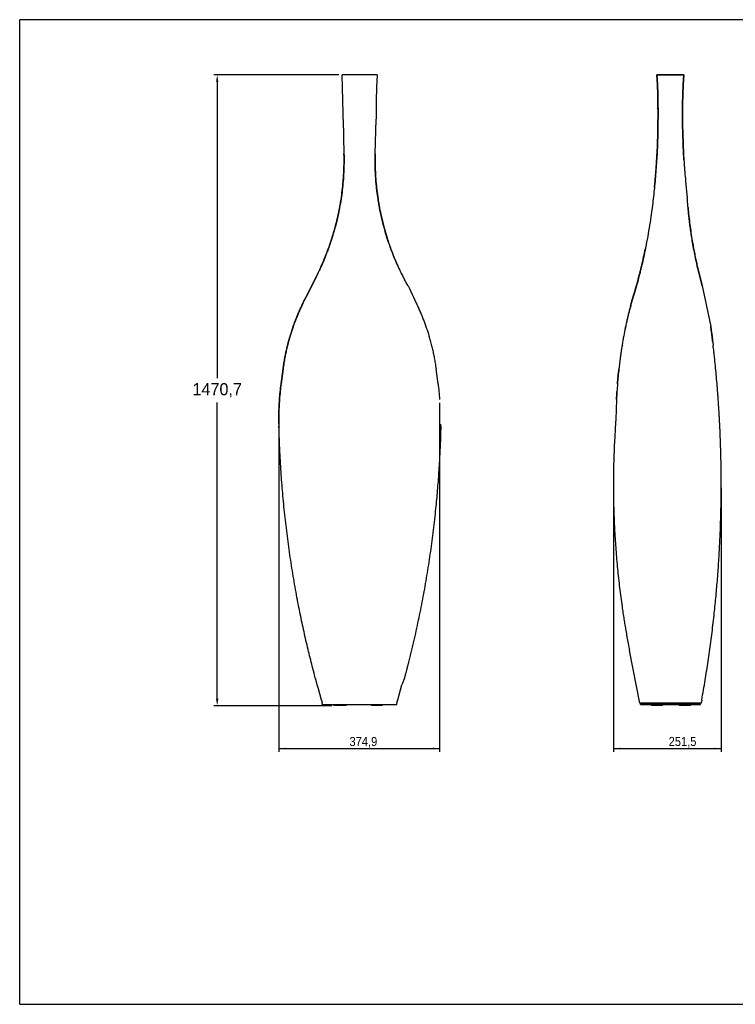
# Model space of a CAD drawing. Header units: millimetres. Extents: x 136 to 3416, y 36 to 2332.
# Tile 1 of 2: x 136 to 1805, y 36 to 2332. Entities that reach past the tile are written whole.
import ezdxf

# ---------------------------------------------------------------- set-up
doc = ezdxf.new("R2010")
doc.units = ezdxf.units.MM
doc.header["$LTSCALE"] = 8
doc.header["$PDSIZE"] = -1
doc.linetypes.add('SLD-Solido', pattern=[0])
doc.layers.add('QUOTE', color=1, linetype='SLD-Solido')
doc.layers.add('SCHIZZI', color=9, linetype='Continuous')
doc.styles.add('SLDTEXTSTYLE0', font='GOTHIC.TTF', dxfattribs={"width": 0.913})
doc.styles.get("Standard").update_dxf_attribs({"font": 'GOTHIC.TTF'})
doc.dimstyles.new('ISO-25', dxfattribs={"dimtxt": 2.5, "dimasz": 2.5, "dimexe": 1.25, "dimexo": 0.625, "dimtad": 1, "dimtxsty": 'Standard', "dimcen": 2.5, "dimadec": 0, "dimazin": 0, "dimtfac": 1, "dimtmove": 0, "dimatfit": 3, "dimfxl": 1, "dimarcsym": 0})
doc.dimstyles.new('SLDDIMSTYLE0', dxfattribs={"dimtxt": 21.166667, "dimasz": 16, "dimexe": 0, "dimexo": 0.0625, "dimgap": 5.291667, "dimtad": 1, "dimdec": 1, "dimrnd": 1e-09, "dimzin": 12, "dimdsep": 46, "dimtxsty": 'SLDTEXTSTYLE0', "dimsah": 1, "dimcen": 0.09, "dimadec": 0, "dimazin": 3, "dimtfac": 1, "dimtdec": 1, "dimtofl": 0, "dimtmove": 0, "dimatfit": 3, "dimfxl": 1, "dimfrac": 2, "dimtolj": 1, "dimtzin": 12, "dimarcsym": 0})

# ---------------------------------------------------------------- blocks, each defined once
blk = doc.blocks.new('_D')
at = {"layer": 'QUOTE', "transparency": 16777216}
for p, q in [((740.1, 1438.5), (740.1, 624.4)), ((1115, 1438.4), (1115, 624.4)), ((740.1, 632.4), (1115, 632.4))]:
    blk.add_line(p, q, dxfattribs=at)
for points in [[(740.1, 632.4), (756.1, 630.4), (756.1, 634.4)], [(1115, 632.4), (1099, 634.4), (1099, 630.4)]]:
    blk.add_solid(points, dxfattribs=at)
at = {"layer": 'QUOTE', "transparency": 16777216, "insert": (904.8, 659.4), "char_height": 21.17, "attachment_point": 1, "style": 'SLDTEXTSTYLE0'}
blk.add_mtext('374,9', dxfattribs=at)
blk = doc.blocks.new('_D_3')
at = {"layer": 'QUOTE', "transparency": 16777216}
for p, q in [((1771.7, 1240.7), (1771.7, 624.4)), ((1520.2, 1239.5), (1520.2, 624.4)), ((1520.2, 632.4), (1771.7, 632.4))]:
    blk.add_line(p, q, dxfattribs=at)
for points in [[(1520.2, 632.4), (1536.2, 630.4), (1536.2, 634.4)], [(1771.7, 632.4), (1755.7, 634.4), (1755.7, 630.4)]]:
    blk.add_solid(points, dxfattribs=at)
at = {"layer": 'QUOTE', "transparency": 16777216, "insert": (1649.1, 659.5), "char_height": 21.17, "attachment_point": 1, "style": 'SLDTEXTSTYLE0'}
blk.add_mtext('251,5', dxfattribs=at)
blk = doc.blocks.new('*D11')
at = {"layer": 'Defpoints', "color": 0, "transparency": 16777216}
for p in [(596.3, 2203.2), (887.6, 2203.2), (871.4, 732.4)]:
    blk.add_point(p, dxfattribs=at)
at = {"layer": 'QUOTE', "color": 0, "lineweight": -2, "transparency": 16777216}
for p, q in [((879.6, 2203.2), (588.3, 2203.2)), ((596.3, 2187.2), (596.3, 1496.1)), ((596.3, 748.4), (596.3, 1439.5)), ((863.4, 732.4), (588.3, 732.4))]:
    blk.add_line(p, q, dxfattribs=at)
at = {"layer": 'QUOTE', "color": 0, "transparency": 16777216}
for points in [[(593.6, 2187.2), (599, 2187.2), (596.3, 2203.2)], [(593.6, 748.4), (599, 748.4), (596.3, 732.4)]]:
    blk.add_solid(points, dxfattribs=at)
at = {"layer": 'QUOTE', "color": 0, "transparency": 16777216, "insert": (596.3, 1467.8), "char_height": 28.22, "attachment_point": 5}
blk.add_mtext('1470,7', dxfattribs=at)

msp = doc.modelspace()

# ---------------------------------------------------------------- linework, layer by layer
for p, q in [((968.99, 2203.16), (887.63, 2203.16)), ((1630.64, 2203.16), (1621.68, 2203.16)), ((1621.68, 2203.12), (1621.68, 2203.16)), ((1621.68, 2203.12), (1621.68, 2203.16)), ((1621.68, 2203.16), (1684.2, 2203.16)), ((1621.68, 2203.12), (1684.2, 2203.12)), ((1679.07, 2203.16), (1632.14, 2203.16)), ((1684.2, 2203.16), (1680.57, 2203.16)), ((1684.2, 2203.16), (1684.2, 2203.16)), ((1684.2, 2203.12), (1684.2, 2203.16)), ((1624.32, 2099.76), (1624.34, 2108.41)), ((1621.99, 2019.42), (1621.1, 2004.64)), ((1688.45, 1955.86), (1692.61, 1915.62)), ((828.48, 1735.39), (807.31, 1693.09)), ((1028.11, 1735.39), (1032.98, 1725.66)), ((1726.98, 1711.45), (1747.15, 1616.54)), ((797.23, 1676.31), (797.09, 1676.03)), ((807.31, 1693.09), (798.57, 1675.64)), ((1563.53, 1676.31), (1568.73, 1693.76)), ((797.09, 1676.03), (797.09, 1676.03)), ((798.57, 1675.64), (798.43, 1675.36)), ((1058.15, 1675.36), (1058.01, 1675.64)), ((1058.15, 1675.36), (1058.15, 1675.36)), ((1560.18, 1664.34), (1563.45, 1676.03)), ((1548.41, 1615.07), (1548.63, 1616.57)), ((749.92, 1517.6), (745.31, 1482.99)), ((1111.27, 1482.98), (1106.65, 1517.6)), ((1533, 1517.8), (1533.02, 1517.99)), ((1533, 1517.6), (1533.02, 1517.78)), ((1529.78, 1483.01), (1529.79, 1483.18)), ((1529.78, 1482.8), (1529.79, 1482.98)), ((1526.05, 1403.72), (1526.05, 1403.72)), ((1526.05, 1403.71), (1526.05, 1403.71)), ((740.23, 1388.97), (740.35, 1384.13)), ((1117.72, 1384.09), (1117.84, 1388.93)), ((1101.98, 1248.67), (1101.98, 1248.67)), ((1102.05, 1247.51), (1102.05, 1247.51)), ((1581.78, 738.42), (1557.78, 860.83)), ((1017.31, 745.81), (1027.1, 781.33)), ((841.27, 735.42), (841.27, 738.15)), ((841.27, 735.42), (1015.27, 735.42)), ((868.37, 732.42), (868.37, 735.42)), ((893.37, 732.42), (893.37, 735.42)), ((896.74, 732.42), (896.74, 735.42)), ((955.75, 732.42), (955.75, 735.42)), ((980.75, 732.42), (980.75, 735.42)), ((981.2, 732.42), (981.2, 735.42)), ((1015.27, 735.42), (1015.27, 738.15)), ((1583.31, 735.42), (1583.31, 738.03)), ((1583.31, 735.42), (1723.31, 735.42)), ((1608.85, 732.42), (1608.85, 735.42)), ((1609.52, 732.42), (1609.52, 735.42)), ((1634.52, 732.42), (1634.52, 735.42)), ((1674.57, 732.42), (1674.57, 735.42)), ((1699.57, 732.42), (1699.57, 735.42)), ((1700.09, 732.42), (1700.09, 735.42)), ((1723.31, 735.42), (1723.31, 738.03)), ((1726.14, 745.57), (1724.84, 738.42)), ((871.37, 732.42), (868.37, 732.42)), ((890.37, 732.42), (871.37, 732.42)), ((893.37, 732.42), (890.37, 732.42)), ((893.74, 732.42), (893.37, 732.42)), ((896.74, 732.42), (893.74, 732.42)), ((958.75, 732.42), (955.75, 732.42)), ((977.75, 732.42), (958.75, 732.42)), ((980.75, 732.42), (977.75, 732.42)), ((981.2, 732.42), (980.75, 732.42)), ((1609.52, 732.42), (1608.85, 732.42)), ((1612.52, 732.42), (1609.52, 732.42)), ((1631.52, 732.42), (1612.52, 732.42)), ((1634.52, 732.42), (1631.52, 732.42)), ((1677.57, 732.42), (1674.57, 732.42)), ((1696.57, 732.42), (1677.57, 732.42)), ((1699.57, 732.42), (1696.57, 732.42)), ((1700.09, 732.42), (1699.57, 732.42))]:
    msp.add_line(p, q)
at = {"flags": 128}
for points in [[(889.96, 2099.77), (889.87, 2113.58), (889.45, 2143.72), (888.7, 2173.86), (887.63, 2203.16)], [(968.99, 2203.16), (967.93, 2173.86), (967.17, 2143.72), (966.75, 2113.58), (966.67, 2100.45)], [(1621.68, 2203.12), (1622.81, 2180.17), (1623.63, 2157.21), (1624.14, 2134.23), (1624.34, 2111.26), (1624.34, 2110.88)], [(1621.99, 2019.38), (1623.05, 2042.33), (1623.79, 2065.3), (1624.22, 2088.28), (1624.34, 2111.25), (1624.14, 2134.23), (1623.63, 2157.2), (1622.81, 2180.17), (1621.68, 2203.12)], [(1684.2, 2203.12), (1683.06, 2180.17), (1682.24, 2157.2), (1681.73, 2134.23), (1681.54, 2111.25), (1681.65, 2088.28), (1682.08, 2065.3), (1682.83, 2042.33), (1683.88, 2019.38)], [(1624.31, 2117.91), (1624.34, 2111.29), (1624.34, 2110.88)], [(1681.53, 2108.41), (1681.65, 2088.31), (1682.08, 2065.34), (1682.83, 2042.37), (1683.88, 2019.42)], [(1621.99, 2019.42), (1623.05, 2042.37), (1623.79, 2065.34), (1624.21, 2087.03)], [(1568.73, 1693.76), (1570.27, 1699.03), (1571.79, 1704.31), (1573.28, 1709.59), (1574.76, 1714.87), (1576.22, 1720.16), (1577.65, 1725.46), (1579.06, 1730.75), (1580.45, 1736.06)], [(1580.45, 1736.06), (1579.06, 1730.75), (1577.65, 1725.46), (1576.22, 1720.16), (1574.76, 1714.87), (1573.89, 1711.74)], [(1563.45, 1676.03), (1563.46, 1676.07), (1563.47, 1676.1), (1563.48, 1676.14), (1563.49, 1676.17), (1563.5, 1676.21), (1563.51, 1676.24), (1563.52, 1676.28), (1563.53, 1676.31)], [(1529.79, 1483.19), (1530.13, 1487.52), (1530.49, 1491.85), (1530.86, 1496.18), (1531.26, 1500.51), (1531.67, 1504.83), (1532.09, 1509.16), (1532.54, 1513.48), (1533, 1517.8)]]:
    msp.add_lwpolyline(points, dxfattribs=at)
msp.add_arc((3944.27, 3037.02), 3191.2, 204.53659, 205.6085)
for points, knots in [([(1621.99, 2019.38), (1621.57, 2012.12), (1620.74, 1997.74), (1619.19, 1976.38), (1617.43, 1955.47), (1615.41, 1934.78), (1613.12, 1914.14), (1610.56, 1893.46), (1607.42, 1870.79), (1603.64, 1846.3), (1599.08, 1820.09), (1595.17, 1800.04), (1592.21, 1785.86), (1590.38, 1777.41), (1588.64, 1769.6), (1586.88, 1762.03), (1585.01, 1754.3), (1582.85, 1745.5), (1581.28, 1739.33), (1580.45, 1736.06)], [0, 0, 0, 0, 0.073567, 0.1457895, 0.2166777, 0.2862423, 0.3571587, 0.4285867, 0.4999989, 0.5934765, 0.6867727, 0.7803483, 0.8119114, 0.8432265, 0.8742946, 0.8993679, 0.9285834, 0.9621273, 1, 1, 1, 1]), ([(1615.96, 1940.65), (1616.41, 1945.21), (1617.18, 1952.87), (1618.13, 1963.64), (1618.91, 1972.91), (1619.59, 1981.54), (1620.19, 1989.98), (1620.68, 1997.47), (1620.99, 2002.49), (1621.12, 2004.62)], [0, 0, 0, 0, 0.2151946, 0.3610433, 0.5058372, 0.6495804, 0.7655552, 0.9006265, 1, 1, 1, 1]), ([(1684.76, 2004.64), (1684.69, 2005.82), (1684.38, 2010.75), (1684.1, 2015.67), (1683.88, 2019.42)], [0, 0, 0, 0, 0.2398089, 1, 1, 1, 1]), ([(1684.78, 2004.62), (1684.91, 2002.28), (1685.48, 1992.79), (1686.67, 1976.52), (1687.87, 1962.63), (1688.45, 1955.86)], [0, 0, 0, 0, 0.1437504, 0.5823013, 1, 1, 1, 1]), ([(828.48, 1735.39), (831.6, 1741.78), (837.78, 1754.44), (846.14, 1773.71), (853.75, 1792.92), (860.66, 1812.32), (866.94, 1832.03), (872.6, 1852.17), (877.5, 1872.46), (881.01, 1888.86), (882.61, 1898.5), (883.09, 1901.34)], [0, 0, 0, 0, 0.1227413, 0.2432386, 0.3615086, 0.4775689, 0.595893, 0.7150691, 0.8342146, 0.95121, 1, 1, 1, 1]), ([(973.58, 1900.93), (974.01, 1898.36), (975.59, 1888.85), (979.51, 1870.47), (985.58, 1845.9), (993.43, 1819.64), (1000.43, 1799.52), (1005.87, 1785.31), (1009.26, 1776.84), (1012.53, 1769.01), (1015.83, 1761.42), (1019.31, 1753.67), (1023.43, 1744.85), (1026.49, 1738.67), (1028.11, 1735.39)], [0, 0, 0, 0, 0.0443731, 0.1638065, 0.3201417, 0.4761715, 0.6326664, 0.6854516, 0.7378219, 0.7897789, 0.8317101, 0.8805682, 0.9366646, 1, 1, 1, 1]), ([(1028.11, 1735.39), (1024.99, 1741.77), (1018.81, 1754.44), (1010.45, 1773.71), (1002.85, 1792.92), (995.93, 1812.32), (989.66, 1832.04), (983.99, 1852.17), (979.09, 1872.46), (975.62, 1888.72), (974.03, 1898.22), (973.58, 1900.92)], [0, 0, 0, 0, 0.1230405, 0.2438314, 0.3623896, 0.4787327, 0.5973451, 0.7168116, 0.8362475, 0.953528, 1, 1, 1, 1]), ([(1580.45, 1735.39), (1582.06, 1741.77), (1585.26, 1754.43), (1589.69, 1773.73), (1592.87, 1788.26), (1594.48, 1796.45), (1594.81, 1798.13)], [0, 0, 0, 0, 0.3130961, 0.6204679, 0.9221581, 1, 1, 1, 1]), ([(749.92, 1517.6), (750.47, 1521.5), (751.52, 1529.01), (753.36, 1539.79), (755.23, 1549.68), (757.28, 1559.4), (760.3, 1572.47), (764.67, 1589.04), (769.87, 1605.89), (774.69, 1619.93), (778.83, 1631.06), (783.09, 1641.76), (787.61, 1652.4), (792.66, 1663.6), (796.45, 1671.31), (798.43, 1675.36)], [0, 0, 0, 0, 0.0704455, 0.1357121, 0.1958034, 0.2508763, 0.3139872, 0.437173, 0.5594526, 0.632593, 0.7062321, 0.7751921, 0.8423129, 0.917247, 1, 1, 1, 1]), ([(1058.15, 1675.36), (1059.85, 1671.91), (1063.12, 1665.28), (1067.57, 1655.55), (1071.5, 1646.49), (1075.23, 1637.45), (1080.04, 1625.09), (1085.73, 1609.05), (1090.94, 1592.21), (1094.88, 1577.81), (1097.77, 1566.18), (1100.31, 1554.79), (1102.6, 1543.25), (1104.77, 1530.9), (1106.01, 1522.18), (1106.65, 1517.6)], [0, 0, 0, 0, 0.070477, 0.1357588, 0.195849, 0.2509056, 0.314056, 0.4372466, 0.5595309, 0.6326841, 0.7062957, 0.7752364, 0.8423734, 0.9172927, 1, 1, 1, 1]), ([(1563.45, 1676.03), (1562.47, 1672.58), (1560.58, 1665.92), (1557.95, 1656.16), (1555.6, 1647.08), (1553.37, 1638.01), (1550.5, 1625.61), (1547.04, 1609.53), (1543.8, 1592.63), (1541.28, 1578.2), (1539.39, 1566.53), (1537.67, 1555.11), (1536.1, 1543.53), (1534.54, 1531.14), (1533.53, 1522.39), (1533, 1517.8)], [0, 0, 0, 0, 0.0704715, 0.1357489, 0.1958356, 0.2508899, 0.3140382, 0.4372268, 0.5595118, 0.6326664, 0.7062803, 0.7752236, 0.842364, 0.9172875, 1, 1, 1, 1]), ([(741.57, 1446.37), (742.04, 1452.34), (743, 1464.58), (744.53, 1476.75), (745.31, 1482.99)], [0, 0, 0, 0, 0.4870343, 1, 1, 1, 1]), ([(1111.27, 1482.98), (1112.01, 1477.05), (1113.54, 1464.89), (1114.51, 1452.65), (1115.01, 1446.37)], [0, 0, 0, 0, 0.48722282, 1, 1, 1, 1]), ([(1529.79, 1483.19), (1529.38, 1477.24), (1528.53, 1465.04), (1527.9, 1452.77), (1527.58, 1446.48)], [0, 0, 0, 0, 0.4872219, 1, 1, 1, 1]), ([(1527.58, 1446.48), (1527.87, 1452.46), (1528.16, 1458.6), (1528.56, 1464.71), (1528.58, 1464.87)], [0, 0, 0, 0, 0.9738657, 1, 1, 1, 1]), ([(1527.58, 1446.37), (1527.87, 1452.34), (1528.16, 1458.46), (1528.56, 1464.56), (1528.58, 1464.71)], [0, 0, 0, 0, 0.9738515, 1, 1, 1, 1]), ([(740.23, 1388.97), (740.14, 1395.06), (739.95, 1407.53), (740.36, 1426.68), (741.16, 1439.71), (741.57, 1446.37)], [0, 0, 0, 0, 0.3178928, 0.6512236, 1, 1, 1, 1]), ([(839.49, 745.38), (827.45, 788.65), (823.56, 802.91), (818.11, 823.8), (813.04, 843.92), (808.15, 864), (801.78, 891.09), (794.19, 925.35), (785.26, 969.15), (776.64, 1015.81), (768.5, 1065.35), (761.36, 1115.12), (755.21, 1165.08), (750.06, 1215.17), (746.94, 1253.05), (745.16, 1278.65), (744.31, 1291.96), (743.51, 1305.41), (742.8, 1318.87), (742.23, 1330.72), (741.8, 1340.47), (741.49, 1348.12), (741.21, 1355.72), (740.92, 1364.04), (740.62, 1373.65), (740.44, 1380.49), (740.35, 1384.13)], [0, 0, 0, 0, 0.0376895, 0.0733729, 0.1070518, 0.1404882, 0.1756023, 0.2446084, 0.3136061, 0.3957308, 0.4778642, 0.560008, 0.6421338, 0.7242625, 0.8062626, 0.8279526, 0.8496759, 0.8714328, 0.8938055, 0.9155715, 0.9293966, 0.9415183, 0.9529838, 0.9665526, 0.9822246, 1, 1, 1, 1]), ([(1117.72, 1384.09), (1117.51, 1376.37), (1117.1, 1361.36), (1116.25, 1339.46), (1115.27, 1318.44), (1114.12, 1297.54), (1112.33, 1269.43), (1109.64, 1234.1), (1105.45, 1189.25), (1100.13, 1141.84), (1093.51, 1091.93), (1085.9, 1042.23), (1077.31, 992.77), (1067.75, 943.61), (1059.82, 906.75), (1054.15, 881.98), (1051.15, 869.13), (1048.04, 856.17), (1044.87, 843.23), (1042.02, 831.86), (1039.63, 822.53), (1037.74, 815.22), (1035.84, 807.97), (1033.73, 800.04), (1031.7, 793.07), (1027.1, 781.33), (1027.1, 781.33)], [0, 0, 0, 0, 0.0376894, 0.0733726, 0.1070509, 0.1404867, 0.1756006, 0.2446063, 0.3136039, 0.3957285, 0.4778618, 0.5600059, 0.642132, 0.7242611, 0.8062607, 0.8279509, 0.8496746, 0.871432, 0.8938067, 0.9155731, 0.9293972, 0.9415185, 0.9529849, 0.9665539, 0.9822256, 1, 1, 1, 1]), ([(1525.28, 1388.57), (1524.55, 1378.02), (1522.8, 1352.87), (1521.16, 1313.11), (1520.18, 1269.38), (1520.19, 1225.79), (1521.13, 1182.38), (1523, 1139.06), (1525.83, 1095.43), (1529.65, 1051.49), (1534.46, 1007.4), (1538.96, 973.22), (1542.53, 948.83), (1544.74, 934.47), (1546.97, 920.67), (1549.26, 907.05), (1551.78, 892.72), (1554.62, 877.17), (1556.7, 866.42), (1557.78, 860.83)], [0, 0, 0, 0, 0.0593466, 0.1415168, 0.2234678, 0.3052143, 0.386771, 0.4681526, 0.549838, 0.6338526, 0.7178955, 0.8014914, 0.8298352, 0.858355, 0.8842932, 0.9095714, 0.9372817, 0.9674245, 1, 1, 1, 1]), ([(1726.14, 745.57), (1727.55, 753.39), (1730.32, 768.82), (1734.11, 791.16), (1736.43, 805.7), (1737.53, 812.58)], [0, 0, 0, 0, 0.3513278, 0.6931005, 1, 1, 1, 1])]:
    msp.add_open_spline(points, degree=3, knots=knots)
at = {"layer": 'SCHIZZI'}
for p, q in [((135.72, 36.02), (135.72, 2332.02)), ((3415.57, 2332.02), (135.72, 2332.02)), ((1684.2, 2203.12), (1621.68, 2203.12)), ((1632.14, 2203.16), (1630.64, 2203.16)), ((1680.57, 2203.16), (1679.07, 2203.16)), ((1684.2, 2203.12), (1684.2, 2203.16)), ((889.97, 2099.28), (891.93, 2019.42)), ((889.97, 2094.55), (889.97, 2094.62)), ((889.97, 2090.66), (889.97, 2090.76)), ((964.67, 2019.42), (966.66, 2099.99)), ((966.65, 2094.61), (966.65, 2094.54)), ((966.65, 2090.76), (966.65, 2090.66)), ((1624.34, 2108.37), (1624.34, 2108.41)), ((1624.34, 2108.37), (1624.34, 2108.41)), ((1681.53, 2108.41), (1681.53, 2108.37)), ((1681.53, 2108.41), (1681.53, 2108.37)), ((890.43, 2019.38), (890.43, 2019.38)), ((891.93, 2019.42), (891.93, 2019.42)), ((964.67, 2019.42), (964.67, 2019.42)), ((966.17, 2019.38), (966.17, 2019.38)), ((1621.12, 2004.62), (1621.12, 2004.62)), ((1621.13, 2004.64), (1621.13, 2004.64)), ((1683.88, 2019.42), (1684.78, 2004.62)), ((1683.88, 2019.38), (1684.78, 2004.62)), ((1684.75, 2004.64), (1684.75, 2004.64)), ((1684.75, 2004.61), (1684.75, 2004.61)), ((1697.15, 1865.88), (1697.15, 1865.88)), ((1698.64, 1866.06), (1698.64, 1866.06)), ((1718.71, 1745.52), (1721.56, 1733.77)), ((1721.56, 1733.77), (1718.71, 1745.52)), ((807.31, 1693.09), (828.48, 1735.39)), ((1721.56, 1733.77), (1726.98, 1711.45)), ((1726.98, 1711.45), (1721.56, 1733.77)), ((797.09, 1676.03), (797.23, 1676.31)), ((798.57, 1675.64), (807.31, 1693.09)), ((1568.73, 1693.76), (1563.53, 1676.31)), ((1568.73, 1693.09), (1563.53, 1675.64)), ((1563.53, 1675.64), (1568.73, 1693.09)), ((797.09, 1676.03), (797.09, 1676.03)), ((798.43, 1675.36), (798.57, 1675.64)), ((1058.01, 1675.64), (1058.15, 1675.36)), ((1058.15, 1675.36), (1058.15, 1675.36)), ((1560.18, 1663.7), (1563.45, 1675.36)), ((1543.05, 1571.78), (1543.05, 1571.78)), ((1544.54, 1571.62), (1544.54, 1571.62)), ((1751.98, 1580.38), (1752.81, 1573.32)), ((745.31, 1482.99), (749.92, 1517.6)), ((1526.05, 1403.71), (1525.28, 1388.57)), ((738.85, 1384.09), (738.85, 1384.09)), ((740.23, 1388.97), (740.23, 1388.97)), ((740.35, 1384.13), (740.35, 1384.13)), ((1116.22, 1384.12), (1116.22, 1384.12)), ((1116.34, 1388.97), (1116.34, 1388.97)), ((1117.72, 1384.09), (1117.72, 1384.09)), ((1117.84, 1388.93), (1117.84, 1388.93)), ((828, 780.93), (828, 780.93)), ((829.45, 781.33), (829.45, 781.33)), ((1027.1, 781.33), (1027.1, 781.33)), ((1028.54, 780.93), (1028.54, 780.93)), ((841.27, 738.42), (841.27, 738.15)), ((871.74, 732.42), (871.74, 735.42)), ((956.2, 732.42), (956.2, 735.42)), ((1015.27, 738.42), (1017.31, 745.81)), ((1015.27, 738.15), (1015.27, 738.42)), ((1581.78, 738.42), (1582.56, 738.42)), ((1723.31, 738.42), (1582.56, 738.42)), ((1583.31, 738.03), (1583.31, 738.42)), ((1583.31, 738.42), (1723.31, 738.42)), ((1633.85, 732.42), (1633.85, 735.42)), ((1643.31, 735.72), (1643.31, 735.42)), ((1675.09, 732.42), (1675.09, 735.42)), ((1723.31, 738.42), (1724.84, 738.42)), ((1723.31, 738.03), (1723.31, 738.42))]:
    msp.add_line(p, q, dxfattribs=at)
at = {"layer": 'SCHIZZI', "color": 7, "true_color": 0xffffff}
msp.add_line((135.72, 36.02), (3415.72, 36.02), dxfattribs=at)
at = {"layer": 'SCHIZZI', "flags": 128}
for points in [[(1621.68, 2203.16), (1622.81, 2180.21), (1623.63, 2157.24), (1624.14, 2134.27), (1624.31, 2117.91)], [(1624.34, 2108.41), (1624.34, 2111.29), (1624.14, 2134.27), (1623.63, 2157.24), (1622.81, 2180.21), (1621.68, 2203.16)], [(1684.2, 2203.16), (1683.06, 2180.21), (1682.24, 2157.24), (1681.73, 2134.27), (1681.54, 2111.29), (1681.53, 2108.41)], [(1683.88, 2019.42), (1682.83, 2042.37), (1682.08, 2065.34), (1681.65, 2088.32), (1681.54, 2111.29), (1681.73, 2134.27), (1682.24, 2157.24), (1683.06, 2180.21), (1684.2, 2203.16)], [(1683.88, 2019.38), (1682.83, 2042.34), (1682.08, 2065.3), (1681.65, 2088.28), (1681.54, 2111.26), (1681.73, 2134.23), (1682.24, 2157.21), (1683.06, 2180.17), (1684.2, 2203.12)], [(1624.34, 2110.88), (1624.22, 2088.28), (1623.79, 2065.3), (1623.05, 2042.34), (1621.99, 2019.38)], [(1624.34, 2110.88), (1624.22, 2088.32), (1624.21, 2087.03)], [(1624.21, 2087.03), (1624.22, 2088.31), (1624.32, 2099.76)], [(1580.45, 1735.39), (1579.06, 1730.08), (1577.65, 1724.78), (1576.22, 1719.49), (1574.76, 1714.2), (1573.28, 1708.92), (1571.79, 1703.64), (1570.27, 1698.36), (1568.73, 1693.09)], [(1568.73, 1693.09), (1570.27, 1698.36), (1571.79, 1703.64), (1573.28, 1708.92), (1574.76, 1714.2), (1576.22, 1719.49), (1577.65, 1724.78), (1579.06, 1730.08), (1580.45, 1735.39)], [(1573.89, 1711.74), (1573.28, 1709.59), (1571.79, 1704.31), (1570.27, 1699.03), (1568.73, 1693.76)], [(1563.53, 1676.31), (1563.52, 1676.28), (1563.51, 1676.24), (1563.5, 1676.21), (1563.49, 1676.17), (1563.48, 1676.14), (1563.47, 1676.1), (1563.46, 1676.07), (1563.45, 1676.03)], [(1563.53, 1675.64), (1563.52, 1675.6), (1563.51, 1675.57), (1563.5, 1675.53), (1563.49, 1675.5), (1563.48, 1675.47), (1563.47, 1675.43), (1563.46, 1675.4), (1563.45, 1675.36)], [(1563.45, 1675.36), (1563.46, 1675.4), (1563.47, 1675.43), (1563.48, 1675.47), (1563.49, 1675.5), (1563.5, 1675.54), (1563.51, 1675.57), (1563.52, 1675.61), (1563.53, 1675.64)], [(1533, 1517.8), (1532.54, 1513.48), (1532.09, 1509.15), (1531.67, 1504.83), (1531.26, 1500.5), (1530.86, 1496.17), (1530.49, 1491.85), (1530.13, 1487.51), (1529.79, 1483.18)], [(1533, 1517.6), (1532.54, 1513.28), (1532.09, 1508.96), (1531.67, 1504.63), (1531.26, 1500.3), (1530.86, 1495.98), (1530.49, 1491.65), (1530.13, 1487.32), (1529.79, 1482.98)], [(1529.79, 1482.99), (1530.13, 1487.32), (1530.49, 1491.65), (1530.86, 1495.98), (1531.26, 1500.31), (1531.67, 1504.64), (1532.09, 1508.96), (1532.54, 1513.28), (1533, 1517.6)], [(839.38, 745.84), (839.61, 744.91), (839.85, 743.98), (840.08, 743.06), (840.32, 742.13), (840.56, 741.2), (840.8, 740.28), (841.03, 739.35), (841.27, 738.42)], [(1015.35, 738.42), (1015.59, 739.35), (1015.83, 740.28), (1016.06, 741.2), (1016.3, 742.13), (1016.54, 743.06), (1016.77, 743.98), (1017.01, 744.91), (1017.25, 745.84)]]:
    msp.add_lwpolyline(points, dxfattribs=at)
at = {"layer": 'SCHIZZI'}
msp.add_arc((619.47, 1469.21), 486.57, 29.90546, 31.80598, dxfattribs=at)
for points, knots in [([(891.93, 2019.42), (892.03, 2012.14), (892.24, 1997.72), (891.56, 1976.31), (890.21, 1955.35), (888.14, 1934.6), (885.35, 1913.91), (881.82, 1893.19), (877.12, 1870.46), (871, 1845.9), (863.17, 1819.63), (856.16, 1799.52), (850.72, 1785.31), (847.33, 1776.84), (844.06, 1769.01), (840.77, 1761.42), (837.28, 1753.67), (833.16, 1744.85), (830.1, 1738.67), (828.48, 1735.39)], [0, 0, 0, 0, 0.0735704, 0.145796, 0.2166869, 0.2862536, 0.3571719, 0.4286012, 0.5000141, 0.5934917, 0.6867868, 0.7803599, 0.8119218, 0.8432356, 0.8743023, 0.8993743, 0.928588, 0.9621298, 1, 1, 1, 1]), ([(883.09, 1901.34), (883.79, 1905.29), (885.69, 1916.01), (888.01, 1933.69), (889.74, 1950.54), (890.74, 1963.64), (891.3, 1972.9), (891.69, 1981.54), (891.95, 1989.98), (892.1, 1998.66), (892.14, 2008.61), (892, 2015.67), (891.93, 2019.42)], [0, 0, 0, 0, 0.1017822, 0.2763299, 0.4516878, 0.5304413, 0.6086252, 0.6862419, 0.7488644, 0.8217985, 0.90551, 1, 1, 1, 1]), ([(964.67, 2019.42), (964.57, 2012.14), (964.36, 1997.72), (965.04, 1976.31), (966.38, 1955.35), (968.48, 1934.61), (970.84, 1916.49), (972.81, 1905.28), (973.58, 1900.93)], [0, 0, 0, 0, 0.1829794, 0.3626142, 0.5389293, 0.7119512, 0.8883345, 1, 1, 1, 1]), ([(973.58, 1900.92), (972.86, 1905.01), (970.93, 1915.87), (968.59, 1933.69), (966.86, 1950.54), (965.86, 1963.64), (965.3, 1972.91), (964.91, 1981.54), (964.65, 1989.98), (964.5, 1998.66), (964.46, 2008.61), (964.6, 2015.68), (964.67, 2019.42)], [0, 0, 0, 0, 0.1050367, 0.278952, 0.4536745, 0.5321427, 0.6100433, 0.6873787, 0.7497744, 0.8224442, 0.9058524, 1, 1, 1, 1]), ([(1621.1, 2004.64), (1620.96, 2002.29), (1620.4, 1992.8), (1619.18, 1976.31), (1617.43, 1955.35), (1615.41, 1934.6), (1613.12, 1913.91), (1610.56, 1893.19), (1607.42, 1870.46), (1603.64, 1845.9), (1599.08, 1819.63), (1595.17, 1799.52), (1592.21, 1785.31), (1590.38, 1776.84), (1588.64, 1769.01), (1586.88, 1761.42), (1585.01, 1753.67), (1582.85, 1744.85), (1581.28, 1738.67), (1580.45, 1735.39)], [0, 0, 0, 0, 0.0250187, 0.1010294, 0.1756355, 0.248848, 0.323483, 0.3986557, 0.4738111, 0.5721877, 0.6703721, 0.7688491, 0.8020651, 0.83502, 0.8677148, 0.8941008, 0.9248455, 0.9601451, 1, 1, 1, 1]), ([(1621.12, 2004.62), (1621.19, 2005.81), (1621.5, 2010.74), (1621.78, 2015.68), (1621.99, 2019.42)], [0, 0, 0, 0, 0.2413069, 1, 1, 1, 1]), ([(1621.12, 2004.62), (1621.19, 2005.8), (1621.5, 2010.73), (1621.78, 2015.65), (1621.99, 2019.38)], [0, 0, 0, 0, 0.2412954, 1, 1, 1, 1]), ([(1694.27, 1893.98), (1694.02, 1896.94), (1693.49, 1903.19), (1692.94, 1910.4), (1692.67, 1914.66), (1692.61, 1915.62)], [0, 0, 0, 0, 0.4101365, 0.8668235, 1, 1, 1, 1]), ([(1694.27, 1893.98), (1694.9, 1887.33), (1696.14, 1874.1), (1698.48, 1854.55), (1701.12, 1835.4), (1703.83, 1818.19), (1706.52, 1802.81), (1709.09, 1789.18), (1711.33, 1778.18), (1713.15, 1769.66), (1714.44, 1763.79), (1715.75, 1758.01), (1717.14, 1752.02), (1718.16, 1747.79), (1718.71, 1745.52)], [0, 0, 0, 0, 0.12673133, 0.25204957, 0.37633187, 0.49996483, 0.59334656, 0.68663949, 0.77976633, 0.82369704, 0.86792659, 0.90597528, 0.94940538, 1, 1, 1, 1]), ([(1718.71, 1745.52), (1717.35, 1751.24), (1714.65, 1762.61), (1710.86, 1780.3), (1707.32, 1798.29), (1704.34, 1815.16), (1701.84, 1830.78), (1699.77, 1845.04), (1698.22, 1856.91), (1697.09, 1866.32), (1696.35, 1872.89), (1695.65, 1879.46), (1694.96, 1886.39), (1694.51, 1891.33), (1694.27, 1893.98)], [0, 0, 0, 0, 0.1267204, 0.2520349, 0.3763209, 0.4999653, 0.5933433, 0.6866368, 0.7797666, 0.8236974, 0.8679267, 0.9059749, 0.949405, 1, 1, 1, 1]), ([(798.43, 1675.36), (796.74, 1671.92), (793.47, 1665.28), (789.02, 1655.55), (785.08, 1646.5), (781.36, 1637.46), (776.54, 1625.09), (770.85, 1609.05), (765.64, 1592.21), (761.7, 1577.82), (758.81, 1566.19), (756.27, 1554.8), (753.98, 1543.26), (751.8, 1530.9), (750.57, 1522.18), (749.92, 1517.6)], [0, 0, 0, 0, 0.070477, 0.1357588, 0.195849, 0.2509056, 0.314056, 0.4372466, 0.5595309, 0.6326841, 0.7062957, 0.7752364, 0.8423734, 0.9172927, 1, 1, 1, 1]), ([(1563.45, 1675.36), (1562.47, 1671.92), (1560.58, 1665.28), (1557.95, 1655.55), (1555.6, 1646.5), (1553.37, 1637.46), (1550.5, 1625.09), (1547.04, 1609.05), (1543.8, 1592.21), (1541.28, 1577.82), (1539.39, 1566.19), (1537.67, 1554.8), (1536.1, 1543.26), (1534.54, 1530.9), (1533.53, 1522.18), (1533, 1517.6)], [0, 0, 0, 0, 0.070477, 0.1357588, 0.195849, 0.2509056, 0.314056, 0.4372466, 0.5595309, 0.6326841, 0.7062957, 0.7752364, 0.8423734, 0.9172927, 1, 1, 1, 1]), ([(1747.15, 1616.55), (1747.22, 1616.11), (1747.69, 1612.92), (1748.52, 1607.21), (1749.66, 1598.98), (1750.82, 1590.12), (1751.58, 1583.77), (1751.98, 1580.38)], [0.31745014, 0.31745014, 0.31745014, 0.31745014, 0.34255022, 0.4999959, 0.64313082, 0.80979079, 1, 1, 1, 1]), ([(1751.98, 1580.38), (1751.61, 1583.51), (1750.88, 1589.61), (1749.73, 1598.47), (1748.6, 1606.71), (1747.73, 1612.67), (1747.25, 1615.85), (1747.15, 1616.54)], [0, 0, 0, 0, 0.17589217, 0.34255341, 0.50001263, 0.64312422, 0.68254195, 0.68254195, 0.68254195, 0.68254195]), ([(1767.44, 1402.82), (1767.27, 1405.76), (1766.97, 1411.18), (1766.52, 1418.73), (1766.08, 1425.86), (1765.52, 1434.47), (1764.81, 1444.91), (1763.72, 1459.89), (1762.31, 1477.94), (1760.5, 1499.03), (1758.53, 1520.06), (1756.9, 1536.18), (1755.72, 1547.31), (1755.07, 1553.31), (1754.4, 1559.35), (1753.66, 1565.96), (1753.11, 1570.74), (1752.81, 1573.32)], [0, 0, 0, 0, 0.05114285, 0.09444699, 0.13165107, 0.17532223, 0.24456239, 0.31351584, 0.43669642, 0.56011688, 0.68330371, 0.80715261, 0.84567262, 0.88149601, 0.91414655, 0.95364715, 1, 1, 1, 1]), ([(745.31, 1482.99), (744.57, 1477.06), (743.04, 1464.89), (742.07, 1452.65), (741.57, 1446.37)], [0, 0, 0, 0, 0.4872228, 1, 1, 1, 1]), ([(1529.79, 1482.99), (1529.38, 1477.06), (1528.53, 1464.89), (1527.9, 1452.65), (1527.58, 1446.37)], [0, 0, 0, 0, 0.4872228, 1, 1, 1, 1]), ([(741.57, 1446.37), (741.19, 1440.29), (740.42, 1427.84), (739.94, 1408.7), (740.13, 1395.65), (740.23, 1388.97)], [0, 0, 0, 0, 0.3182777, 0.6516085, 1, 1, 1, 1]), ([(1527.58, 1446.37), (1527.34, 1440.29), (1526.84, 1427.84), (1526.35, 1413.61), (1526.11, 1405.47), (1526.06, 1403.71)], [0, 0, 0, 0, 0.4281369, 0.876523, 1, 1, 1, 1]), ([(1737.53, 812.58), (1737.62, 813.15), (1738.88, 820.95), (1741.17, 836.21), (1745.48, 865.79), (1750.41, 903.11), (1755.45, 946.48), (1759.67, 988.42), (1763.15, 1028.88), (1766.05, 1069.48), (1768.36, 1110.18), (1770.08, 1150.98), (1771.21, 1191.86), (1771.74, 1232.8), (1771.68, 1264.93), (1771.42, 1288.22), (1771.17, 1302.67), (1770.85, 1317.27), (1770.46, 1331.89), (1770.06, 1344.32), (1769.69, 1354.29), (1769.41, 1361.49), (1769.12, 1368.43), (1768.81, 1375.6), (1768.43, 1383.78), (1767.97, 1392.97), (1767.62, 1399.43), (1767.44, 1402.82)], [0, 0, 0, 0, 0.00296, 0.0406661, 0.0792706, 0.1563367, 0.2333996, 0.3021907, 0.3709824, 0.4397857, 0.5085953, 0.5773896, 0.6461796, 0.7149762, 0.7837034, 0.8079238, 0.8321618, 0.856418, 0.8813436, 0.9056467, 0.9189278, 0.9314693, 0.9417948, 0.9538107, 0.9675168, 0.9829132, 1, 1, 1, 1])]:
    msp.add_open_spline(points, degree=3, knots=knots, dxfattribs=at)
msp.add_open_spline([(1726.98, 1711.45), (1726.98, 1711.45), (1726.98, 1711.45), (1726.98, 1711.45)], degree=3, dxfattribs=at)

# ---------------------------------------------------------------- dimensions: what is measured, and where the dimension line sits
at = {"layer": 'QUOTE'}
dim = msp.add_linear_dim(base=(596.3, 2203.16), p1=(871.37, 732.42), p2=(887.63, 2203.16), angle=270, dimstyle='ISO-25', override={"dimtxt": 28.222222, "dimasz": 16, "dimexe": 8, "dimexo": 8, "dimgap": 12.192, "dimtih": 1, "dimtoh": 1, "dimdec": 1, "dimzin": 0, "dimadec": 1, "dimtdec": 1, "dimtzin": 0}, dxfattribs=at)
dim.commit()
dim.dimension.update_dxf_attribs({"geometry": '*D11', "text_midpoint": (596.3, 1467.79)})
for base, p1, p2, picture, middle in [((1115.01, 632.4), (740.07, 1446.48), (1115.01, 1446.37), '_D', (939.98, 632.4)), ((1771.6828, 632.4236), (1520.2273, 1247.5085), (1771.6828, 1248.6516), '_D_3', (1684.3064, 632.4236))]:
    dim = msp.add_linear_dim(base=base, p1=p1, p2=p2, dimstyle='SLDDIMSTYLE0', dxfattribs=at)
    dim.commit()
    dim.dimension.update_dxf_attribs({"geometry": picture, "text_midpoint": middle, "dimtype": 160})

doc.saveas('drawing.dxf')
